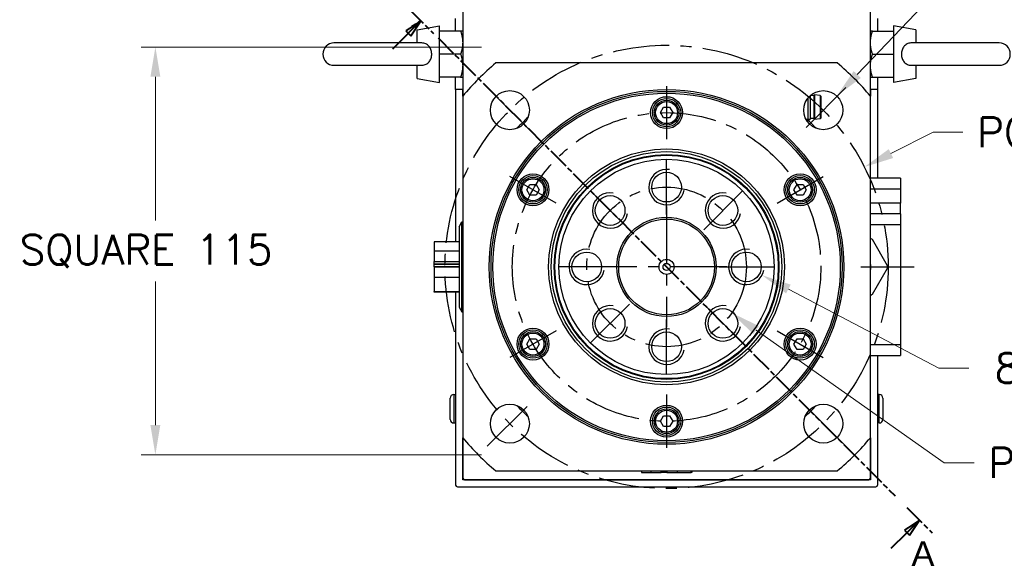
# Model space of a CAD drawing. Extents: x 24607 to 26292, y 16050 to 17238.
# Tile 4 of 20: x 25871 to 26148, y 16395 to 16547. Entities that reach past the tile are written whole.
import ezdxf

# ---------------------------------------------------------------- set-up
doc = ezdxf.new("R2010")
doc.units = 0
doc.header["$LTSCALE"] = 25.4
doc.linetypes.add('CENTER', pattern=[2, 1.25, -0.25, 0.25, -0.25])
doc.linetypes.add('CHAIN', pattern=[0.3543, 0.2362, -0.0295, 0.0591, -0.0295])
doc.layers.get('0').update_dxf_attribs({"linetype": 'CONTINUOUS'})
doc.layers.get('Defpoints').update_dxf_attribs({"linetype": 'CONTINUOUS'})
doc.layers.add('ATA-CENTER', color=133, linetype='CENTER')
doc.layers.add('ATA-DIM', color=252, linetype='CONTINUOUS', lineweight=25)
doc.layers.add('ATA-SECTION', color=3, linetype='CHAIN', lineweight=40)
doc.styles.get("Standard").update_dxf_attribs({"font": 'simplex.shx'})
doc.styles.add('주 문자 (ISO)', font='arial.ttf')
doc.dimstyles.new('ata_A1', dxfattribs={"dimtxt": 4.2, "dimasz": 4.2, "dimexe": 2, "dimexo": 2, "dimgap": 2, "dimtad": 0, "dimtih": 1, "dimtoh": 1, "dimdec": 6, "dimdsep": 46, "dimtxsty": 'Standard', "dimcen": 0, "dimclrd": 252, "dimclre": 252, "dimclrt": 4, "dimadec": 6, "dimazin": 2, "dimtfac": 1, "dimtdec": 6, "dimtofl": 0, "dimtmove": 0, "dimatfit": 3, "dimfxl": 0, "dimtolj": 1, "dimtzin": 0, "dimlwd": 0, "dimlwe": 0, "dimarcsym": 0})

# ---------------------------------------------------------------- blocks, each defined once
blk = doc.blocks.new('*D18985')
at = {"layer": 'ATA-DIM', "color": 252, "lineweight": 0}
for p, q in [((26129.93, 16448.98), (26087.47, 16471.25)), ((26138.34, 16448.98), (26129.93, 16448.98))]:
    blk.add_line(p, q, dxfattribs=at)
at = {"layer": 'ATA-DIM', "color": 252}
blk.add_solid([(26088.12, 16472.49), (26086.82, 16470.01), (26080.04, 16475.16)], dxfattribs=at)
at = {"layer": 'Defpoints', "color": 0}
for p in [(26071.18, 16479.8), (26080.04, 16475.16)]:
    blk.add_point(p, dxfattribs=at)
at = {"layer": 'ATA-DIM', "color": 4, "ltscale": 0.2, "insert": (26195.13, 16448.98), "char_height": 8.4, "attachment_point": 5}
blk.add_mtext('8-M10x1.5 DP25', dxfattribs=at)
blk = doc.blocks.new('*D18984')
at = {"layer": 'ATA-DIM', "color": 252, "lineweight": 0}
for p, q in [((26128.32, 16554.21), (26106.89, 16531.73)), ((26136.74, 16554.21), (26128.32, 16554.21))]:
    blk.add_line(p, q, dxfattribs=at)
at = {"layer": 'ATA-DIM', "color": 252}
blk.add_solid([(26105.88, 16532.7), (26107.91, 16530.77), (26101.1, 16525.65)], dxfattribs=at)
at = {"layer": 'Defpoints', "color": 0}
for p in [(26101.1, 16525.65), (26093.51, 16517.69)]:
    blk.add_point(p, dxfattribs=at)
at = {"layer": 'ATA-DIM', "color": 4, "ltscale": 0.2, "insert": (26178.92, 16554.21), "char_height": 8.4, "attachment_point": 5}
blk.add_mtext('4-%%c11 THRU', dxfattribs=at)
blk = doc.blocks.new('*D18975')
at = {"layer": 'ATA-DIM', "color": 252, "lineweight": 0}
for p, q in [((26131.44, 16422.23), (26078.36, 16459.67)), ((26139.84, 16422.23), (26131.44, 16422.23))]:
    blk.add_line(p, q, dxfattribs=at)
at = {"layer": 'ATA-DIM', "color": 252}
blk.add_solid([(26079.17, 16460.81), (26077.55, 16458.53), (26071.5, 16464.51)], dxfattribs=at)
at = {"layer": 'Defpoints', "color": 0}
for p in [(26034.72, 16490.45), (26071.5, 16464.51)]:
    blk.add_point(p, dxfattribs=at)
at = {"layer": 'ATA-DIM', "color": 4, "ltscale": 0.2, "insert": (26143.84, 16426.43), "char_height": 8.4, "attachment_point": 1}
blk.add_mtext('\\A1;PCD %%c45', dxfattribs=at)
blk = doc.blocks.new('*D18973')
at = {"layer": 'ATA-DIM', "color": 252, "lineweight": 0}
for p, q in [((26000.95, 16539.48), (25904.94, 16539.48)), ((25908.94, 16531.08), (25908.94, 16490.56)), ((25908.94, 16432.88), (25908.94, 16473.4)), ((26000.95, 16424.48), (25904.94, 16424.48))]:
    blk.add_line(p, q, dxfattribs=at)
at = {"layer": 'ATA-DIM', "color": 252}
for points in [[(25910.34, 16531.08), (25907.54, 16531.08), (25908.94, 16539.48)], [(25907.54, 16432.88), (25910.34, 16432.88), (25908.94, 16424.48)]]:
    blk.add_solid(points, dxfattribs=at)
at = {"layer": 'Defpoints', "color": 0}
for p in [(26004.95, 16539.48), (25908.94, 16424.48), (26004.95, 16424.48)]:
    blk.add_point(p, dxfattribs=at)
at = {"layer": 'ATA-DIM', "color": 4, "ltscale": 0.2, "insert": (25870.68, 16486.56), "char_height": 8.4, "attachment_point": 1}
blk.add_mtext('\\A1;SQUARE 115', dxfattribs=at)
blk = doc.blocks.new('*D18974')
at = {"layer": 'ATA-DIM', "color": 252, "lineweight": 0}
for p, q in [((26128.3, 16515.45), (26116.4, 16509.44)), ((26136.7, 16515.45), (26128.3, 16515.45))]:
    blk.add_line(p, q, dxfattribs=at)
at = {"layer": 'ATA-DIM', "color": 252}
blk.add_solid([(26115.77, 16510.69), (26117.03, 16508.19), (26108.9, 16505.65)], dxfattribs=at)
at = {"layer": 'Defpoints', "color": 0}
for p in [(26108.9, 16505.65), (25997.32, 16449.31)]:
    blk.add_point(p, dxfattribs=at)
at = {"layer": 'ATA-DIM', "color": 4, "ltscale": 0.2, "insert": (26140.7, 16519.65), "char_height": 8.4, "attachment_point": 1}
blk.add_mtext('\\A1;PCD %%c125', dxfattribs=at)

msp = doc.modelspace()

# ---------------------------------------------------------------- linework, layer by layer
for p, q in [((25995.6083778, 16656.979795), (25995.6083778, 16525.6331957)), ((26110.6083778, 16525.6331957), (26110.6083778, 16656.979795)), ((25993.6083778, 16543.979795), (25993.6083778, 16547.479795)), ((26112.6083778, 16547.479795), (26112.6083778, 16543.979795)), ((25982.8083778, 16544.368935), (25989.1083778, 16545.479795)), ((25989.1083778, 16529.479795), (25989.1083778, 16545.479795)), ((26123.4083778, 16544.368935), (26117.1083778, 16545.479795)), ((26117.1083778, 16545.479795), (26117.1083778, 16529.479795)), ((25982.8083778, 16540.629795), (25982.8083778, 16544.368935)), ((25995.0278213, 16543.979795), (25989.1083778, 16543.979795)), ((26111.1889344, 16543.979795), (26117.1083778, 16543.979795)), ((26123.4083778, 16544.368935), (26123.4083778, 16540.629795)), ((25983.9701258, 16540.629795), (25959.3083778, 16540.629795)), ((26146.9083778, 16540.629795), (26122.2466299, 16540.629795)), ((25995.0278213, 16537.479795), (25989.1083778, 16537.479795)), ((26111.1889344, 16537.479795), (26117.1083778, 16537.479795)), ((25959.3083778, 16534.329795), (25983.9701258, 16534.329795)), ((25982.8083778, 16530.5906549), (25982.8083778, 16534.329795)), ((26101.2617786, 16534.979795), (26004.9549771, 16534.979795)), ((26122.2466299, 16534.329795), (26146.9083778, 16534.329795)), ((26123.4083778, 16534.329795), (26123.4083778, 16530.5906549)), ((25995.0278213, 16530.979795), (25989.1083778, 16530.979795)), ((25993.6083778, 16527.479795), (25993.6083778, 16530.979795)), ((26111.1889344, 16530.979795), (26117.1083778, 16530.979795)), ((26112.6083778, 16530.979795), (26112.6083778, 16527.479795)), ((25982.8083778, 16530.5906549), (25989.1083778, 16529.479795)), ((26123.4083778, 16530.5906549), (26117.1083778, 16529.479795)), ((25993.6083778, 16527.479795), (25993.6083778, 16484.5687521)), ((25995.6083778, 16527.479795), (25993.6083778, 16527.479795)), ((25995.6083778, 16525.6331957), (25995.6083778, 16527.479795)), ((25995.6083778, 16525.6331957), (25995.6083778, 16429.3263942)), ((26092.9948778, 16525.09361), (26092.9948778, 16518.529795)), ((26093.6083778, 16525.7486565), (26093.6083778, 16519.143295)), ((26094.6083778, 16525.779795), (26093.6430173, 16525.779795)), ((26094.6083778, 16525.779795), (26094.8583778, 16525.979795)), ((26094.6083778, 16525.779795), (26094.6083778, 16519.279795)), ((26096.431094, 16525.8000007), (26094.8583778, 16525.979795)), ((26094.8583778, 16525.979795), (26094.8583778, 16519.079795)), ((26096.431094, 16525.8000007), (26096.431094, 16519.2595892)), ((26096.6083778, 16525.601295), (26096.6083778, 16519.458295)), ((26110.6083778, 16527.479795), (26110.6083778, 16525.6331957)), ((26112.6083778, 16527.479795), (26110.6083778, 16527.479795)), ((26110.6083778, 16429.3263942), (26110.6083778, 16525.6331957)), ((26112.6083778, 16527.479795), (26112.6083778, 16502.479795)), ((26051.376327, 16520.979795), (26052.2423524, 16522.479795)), ((26052.2423524, 16522.479795), (26053.9744032, 16522.479795)), ((26053.9744032, 16522.479795), (26054.8404286, 16520.979795)), ((26052.2423524, 16519.479795), (26051.376327, 16520.979795)), ((26054.8404286, 16520.979795), (26053.9744032, 16519.479795)), ((26053.9744032, 16519.479795), (26052.2423524, 16519.479795)), ((26092.4268886, 16519.128795), (26093.5938778, 16519.128795)), ((26092.9948778, 16518.529795), (26092.7898838, 16518.529795)), ((26093.6083778, 16519.143295), (26092.9948778, 16518.529795)), ((26094.6083778, 16519.279795), (26093.6083778, 16519.279795)), ((26094.6083778, 16519.279795), (26094.8583778, 16519.079795)), ((26096.431094, 16519.2595892), (26094.8583778, 16519.079795)), ((26013.704222, 16499.229795), (26014.5702474, 16500.729795)), ((26014.5702474, 16500.729795), (26016.3022982, 16500.729795)), ((26016.3022982, 16500.729795), (26017.1683236, 16499.229795)), ((26089.0484321, 16499.229795), (26089.9144575, 16500.729795)), ((26089.9144575, 16500.729795), (26091.6465083, 16500.729795)), ((26091.6465083, 16500.729795), (26092.5125337, 16499.229795)), ((26119.1083778, 16502.479795), (26110.6083778, 16502.479795)), ((26119.1083778, 16502.479795), (26119.1083778, 16499.479795)), ((26014.5702474, 16497.729795), (26013.704222, 16499.229795)), ((26016.3022982, 16497.729795), (26014.5702474, 16497.729795)), ((26017.1683236, 16499.229795), (26016.3022982, 16497.729795)), ((26089.9144575, 16497.729795), (26089.0484321, 16499.229795)), ((26091.6465083, 16497.729795), (26089.9144575, 16497.729795)), ((26092.5125337, 16499.229795), (26091.6465083, 16497.729795)), ((26110.6083778, 16499.479795), (26119.1083778, 16499.479795)), ((26119.1083778, 16499.479795), (26119.1083778, 16495.479795)), ((26119.1083778, 16495.479795), (26110.6083778, 16495.479795)), ((26119.1083778, 16492.479795), (26119.1083778, 16495.479795)), ((26119.1083778, 16492.479795), (26110.6083778, 16492.479795)), ((26119.1083778, 16492.479795), (26119.1083778, 16489.479795)), ((25994.6083778, 16488.804984), (25995.4021253, 16490.179795)), ((25995.4021253, 16490.179795), (25995.6083778, 16490.179795)), ((25995.4021253, 16464.779795), (25995.4021253, 16490.179795)), ((26110.6083778, 16489.479795), (26119.1083778, 16489.479795)), ((26119.1083778, 16489.479795), (26119.1083778, 16455.479795)), ((25994.6083778, 16488.804984), (25994.6083778, 16466.1546059)), ((25987.6083778, 16484.5687521), (25987.6083778, 16481.9458814)), ((25994.6083778, 16484.5687521), (25987.6083778, 16484.5687521)), ((26111.1083779, 16485.2740236), (26115.3583778, 16477.9128077)), ((25987.6083778, 16481.9458814), (25987.6083778, 16479.012175)), ((25994.6083778, 16481.9458814), (25987.6083778, 16481.9458814)), ((25987.6083778, 16479.012175), (25994.6083778, 16479.012175)), ((25987.6083778, 16478.3654032), (25987.6083778, 16479.012175)), ((25987.6083778, 16478.1838532), (25987.6083778, 16478.3654032)), ((25987.6083778, 16478.3654032), (25994.6083778, 16478.3654032)), ((25987.6083778, 16477.5370814), (25987.6083778, 16478.1838532)), ((25994.6083778, 16478.1838532), (25987.6083778, 16478.1838532)), ((25994.6083778, 16477.5370814), (25987.6083778, 16477.5370814)), ((25987.6083778, 16477.4225085), (25987.6083778, 16474.488802)), ((25994.6083778, 16477.4225085), (25987.6083778, 16477.4225085)), ((25993.6083778, 16477.5370814), (25993.6083778, 16477.4225085)), ((26115.3583778, 16477.0467822), (26111.1083779, 16469.6855663)), ((25994.6083778, 16474.488802), (25987.6083778, 16474.488802)), ((25987.6083778, 16474.488802), (25987.6083778, 16470.5723877)), ((25987.6083778, 16470.3908378), (25987.6083778, 16470.5723877)), ((25987.6083778, 16470.5723877), (25994.6083778, 16470.5723877)), ((25994.6083778, 16470.3908378), (25987.6083778, 16470.3908378)), ((25993.6083778, 16470.3908378), (25993.6083778, 16415.979795)), ((25994.6083778, 16466.1546059), (25995.4021253, 16464.779795)), ((25995.4021253, 16464.779795), (25995.6083778, 16464.779795)), ((26013.704222, 16455.729795), (26014.5702474, 16457.229795)), ((26014.5702474, 16454.229795), (26013.704222, 16455.729795)), ((26014.5702474, 16457.229795), (26016.3022982, 16457.229795)), ((26016.3022982, 16457.229795), (26017.1683236, 16455.729795)), ((26017.1683236, 16455.729795), (26016.3022982, 16454.229795)), ((26089.0484321, 16455.729795), (26089.9144575, 16457.229795)), ((26089.9144575, 16454.229795), (26089.0484321, 16455.729795)), ((26089.9144575, 16457.229795), (26091.6465083, 16457.229795)), ((26091.6465083, 16457.229795), (26092.5125337, 16455.729795)), ((26092.5125337, 16455.729795), (26091.6465083, 16454.229795)), ((26016.3022982, 16454.229795), (26014.5702474, 16454.229795)), ((26091.6465083, 16454.229795), (26089.9144575, 16454.229795)), ((26119.1083778, 16455.479795), (26110.6083778, 16455.479795)), ((26119.1083778, 16455.479795), (26119.1083778, 16452.479795)), ((26110.6083778, 16452.479795), (26119.1083778, 16452.479795)), ((26112.6083778, 16452.479795), (26112.6083778, 16415.979795)), ((25992.1083778, 16434.479795), (25992.1083778, 16440.479795)), ((25993.1083778, 16441.479795), (25993.6083778, 16441.479795)), ((25993.1083778, 16441.479795), (25993.1083778, 16433.479795)), ((26113.1083778, 16441.479795), (26112.6083778, 16441.479795)), ((26113.1083778, 16433.479795), (26113.1083778, 16441.479795)), ((26114.1083778, 16440.479795), (26114.1083778, 16434.479795)), ((25993.1083778, 16433.479795), (25993.6083778, 16433.479795)), ((26051.376327, 16433.979795), (26052.2423524, 16435.479795)), ((26052.2423524, 16432.479795), (26051.376327, 16433.979795)), ((26052.2423524, 16435.479795), (26053.9744032, 16435.479795)), ((26053.9744032, 16435.479795), (26054.8404286, 16433.979795)), ((26054.8404286, 16433.979795), (26053.9744032, 16432.479795)), ((26113.1083778, 16433.479795), (26112.6083778, 16433.479795)), ((26053.9744032, 16432.479795), (26052.2423524, 16432.479795)), ((25995.6083778, 16417.479795), (25995.6083778, 16429.3263942)), ((25995.6083778, 16429.3263942), (25995.6083778, 16417.979795)), ((26110.6083778, 16429.3263942), (26110.6083778, 16417.479795)), ((26110.6083778, 16417.979795), (26110.6083778, 16429.3263942)), ((26004.9549771, 16419.979795), (26101.2617786, 16419.979795)), ((26046.0194207, 16419.979795), (26046.0194207, 16419.479795)), ((26048.6422914, 16419.979795), (26048.6422914, 16419.479795)), ((26051.5759978, 16419.479795), (26051.5759978, 16419.979795)), ((26052.2227696, 16419.479795), (26052.2227696, 16419.979795)), ((26052.4043196, 16419.979795), (26052.4043196, 16419.479795)), ((26053.0510914, 16419.979795), (26053.0510914, 16419.479795)), ((26053.1656643, 16419.979795), (26053.1656643, 16419.479795)), ((26056.0993708, 16419.979795), (26056.0993708, 16419.479795)), ((26060.015785, 16419.479795), (26060.015785, 16419.979795)), ((26060.197335, 16419.979795), (26060.197335, 16419.479795)), ((25996.1083778, 16417.479795), (25995.6083778, 16417.979795)), ((26110.6083778, 16417.479795), (25995.6083778, 16417.479795)), ((25996.1083778, 16417.479795), (26110.1083778, 16417.479795)), ((26046.0194207, 16419.479795), (26048.6422914, 16419.479795)), ((26048.6422914, 16419.479795), (26051.5759978, 16419.479795)), ((26052.2227696, 16419.479795), (26051.5759978, 16419.479795)), ((26052.4043196, 16419.479795), (26052.2227696, 16419.479795)), ((26053.0510914, 16419.479795), (26052.4043196, 16419.479795)), ((26053.1656643, 16419.479795), (26056.0993708, 16419.479795)), ((26056.0993708, 16419.479795), (26060.015785, 16419.479795)), ((26060.197335, 16419.479795), (26060.015785, 16419.479795)), ((26110.6083778, 16417.979795), (26110.1083778, 16417.479795)), ((25994.1083778, 16415.479795), (26112.1083778, 16415.479795))]:
    msp.add_line(p, q)
for centre, radius in [((26053.1083778, 16477.479795), 50), ((26008.914204, 16521.6739688), 5.5), ((26053.1083778, 16477.479795), 49.5), ((26053.1083778, 16477.479795), 49), ((26053.1083778, 16520.979795), 4.5), ((26097.3025517, 16521.6739688), 5.5), ((26053.1083778, 16520.979795), 4), ((26053.1083778, 16520.979795), 3.5), ((26053.1083778, 16520.979795), 3.1), ((26053.1083778, 16477.479795), 33.25), ((26053.1083778, 16477.479795), 32.500379), ((26053.1083778, 16477.479795), 31.7), ((26053.1083778, 16477.479795), 31.5), ((26053.1083778, 16477.479795), 30.3452995), ((26015.4362728, 16499.229795), 4.5), ((26015.4362728, 16499.229795), 4), ((26053.1083778, 16499.979795), 4.188), ((26090.7804829, 16499.229795), 4.5), ((26090.7804829, 16499.229795), 4), ((26015.4362728, 16499.229795), 3.5), ((26015.4362728, 16499.229795), 3.1), ((26090.7804829, 16499.229795), 3.5), ((26090.7804829, 16499.229795), 3.1), ((26037.1984753, 16493.3896975), 4.188), ((26069.0182804, 16493.3896975), 4.188), ((26053.1083778, 16477.479795), 14), ((26053.1083778, 16477.479795), 13.5), ((26030.6083778, 16477.479795), 4.188), ((26075.6083778, 16477.479795), 4.188), ((26053.1083778, 16477.479795), 2.125), ((26053.1083778, 16477.479795), 1), ((26037.1984753, 16461.5698924), 4.188), ((26069.0182804, 16461.5698924), 4.188), ((26015.4362728, 16455.729795), 4.5), ((26015.4362728, 16455.729795), 4), ((26015.4362728, 16455.729795), 3.5), ((26015.4362728, 16455.729795), 3.1), ((26053.1083778, 16454.979795), 4.188), ((26090.7804829, 16455.729795), 4.5), ((26090.7804829, 16455.729795), 4), ((26090.7804829, 16455.729795), 3.5), ((26090.7804829, 16455.729795), 3.1), ((26008.914204, 16433.2856211), 5.5), ((26053.1083778, 16433.979795), 4.5), ((26053.1083778, 16433.979795), 4), ((26053.1083778, 16433.979795), 3.5), ((26053.1083778, 16433.979795), 3.1), ((26097.3025517, 16433.2856211), 5.5)]:
    msp.add_circle(centre, radius)
for centre, radius, start, end in [((25959.3083778, 16537.479795), 3.15, 90, 270), ((26146.9083778, 16537.479795), 3.15, 270, 90), ((26053.1083778, 16477.479795), 75, 129.94450519, 140.05549481), ((26053.1083778, 16477.479795), 75, 39.94450519, 50.05549481), ((26096.4083778, 16525.601295), 0.2, 0, 83.478211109), ((26053.1083778, 16477.479795), 57.5, 132.809946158, 137.190053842), ((26053.1083778, 16477.479795), 57.5, 42.809946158, 45.819824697), ((26096.4083778, 16519.458295), 0.2, 276.521788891, 0), ((26053.1083778, 16499.979795), 5, 80, 350), ((26037.1984753, 16493.3896975), 5, 80, 350), ((26069.0182804, 16493.3896975), 5, 80, 350), ((26030.6083778, 16477.479795), 5, 80, 350), ((26075.6083778, 16477.479795), 5, 80, 350), ((26106.1083778, 16477.479795), 4.625, 346.648815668, 13.351184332), ((26037.1984753, 16461.5698924), 5, 80, 350), ((26069.0182804, 16461.5698924), 5, 80, 350), ((26053.1083778, 16454.979795), 5, 80, 350), ((25993.1083778, 16440.479795), 1, 90, 180), ((26113.1083778, 16440.479795), 1, 0, 90), ((26053.1083778, 16477.479795), 57.5, 222.809946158, 227.190053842), ((26053.1083778, 16477.479795), 57.5, 312.809946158, 317.190053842), ((25993.1083778, 16434.479795), 1, 180, 270), ((26113.1083778, 16434.479795), 1, 270, 0), ((26053.1083778, 16477.479795), 75, 219.94450519, 230.05549481), ((26053.1083778, 16477.479795), 75, 309.94450519, 320.05549481), ((25994.1083778, 16415.979795), 0.5, 180, 270), ((26112.1083778, 16415.979795), 0.5, 270, 0)]:
    msp.add_arc(centre, radius, start, end)
for points, weights in [([(25995.0278213, 16543.979795), (25995.6083778, 16542.2381252), (25995.6083778, 16540.729795)], [1.01001874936, 1.04314139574, 1]), ([(25995.6083778, 16543.979795), (25995.6083778, 16543.979795), (25995.0278213, 16543.979795)], [1, 1.04314139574, 1.01001874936]), ([(26111.1889344, 16543.979795), (26110.6083778, 16543.979795), (26110.6083778, 16543.979795)], [1.01001874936, 1.04314139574, 1]), ([(26110.6083778, 16540.729795), (26110.6083778, 16542.2381252), (26111.1889344, 16543.979795)], [1, 1.04314139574, 1.01001874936]), ([(25995.6083778, 16540.729795), (25995.6083778, 16539.2214647), (25995.0278213, 16537.479795)], [1, 1.04314139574, 1.01001874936]), ([(26111.1889344, 16537.479795), (26110.6083778, 16539.2214647), (26110.6083778, 16540.729795)], [1.01001874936, 1.04314139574, 1]), ([(25995.0278213, 16537.479795), (25995.6083778, 16535.7381252), (25995.6083778, 16534.229795)], [1.01001874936, 1.04314139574, 1]), ([(26110.6083778, 16534.229795), (26110.6083778, 16535.7381252), (26111.1889344, 16537.479795)], [1, 1.04314139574, 1.01001874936]), ([(25995.6083778, 16534.229795), (25995.6083778, 16532.7214647), (25995.0278213, 16530.979795)], [1, 1.04314139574, 1.01001874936]), ([(26111.1889344, 16530.979795), (26110.6083778, 16532.7214647), (26110.6083778, 16534.229795)], [1.01001874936, 1.04314139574, 1]), ([(25995.0278213, 16530.979795), (25995.6083778, 16530.979795), (25995.6083778, 16530.979795)], [1.01001874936, 1.04314139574, 1]), ([(26110.6083778, 16530.979795), (26110.6083778, 16530.979795), (26111.1889344, 16530.979795)], [1, 1.04314139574, 1.01001874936])]:
    msp.add_rational_spline(points, weights, degree=2)
for points, knots in [([(25983.9701214, 16534.3297831), (25984.0532287, 16534.3297865), (25984.1360975, 16534.3328915), (25984.5934589, 16534.3680093), (25984.9475434, 16534.4623069), (25985.613102, 16534.7946648), (25985.909023, 16535.0346232), (25986.3961801, 16535.6308609), (25986.5816571, 16535.9821622), (25986.8257393, 16536.7471), (25986.8827843, 16537.1528498), (25986.8652215, 16537.9711915), (25986.7899755, 16538.3752716), (25986.5119429, 16539.119868), (25986.3136614, 16539.4543001), (25985.8160979, 16540.0042842), (25985.5262884, 16540.2194771), (25984.8594572, 16540.5268727), (25984.4926974, 16540.6109341), (25984.0612149, 16540.6288641), (25984.0156812, 16540.6298022), (25983.9701185, 16540.629812)], [-1.1220648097, -1.1220648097, -1.1220648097, -1.1220648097, -1.0965690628, -1.0965690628, -0.9807252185, -0.9807252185, -0.8586322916, -0.8586322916, -0.7353053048, -0.7353053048, -0.6127162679, -0.6127162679, -0.4893775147, -0.4893775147, -0.3679615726, -0.3679615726, -0.2521654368, -0.2521654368, -0.1335841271, -0.1335841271, -0.1196121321, -0.1196121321, -0.1196121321, -0.1196121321]), ([(26122.2466342, 16540.6298068), (26122.163527, 16540.6298034), (26122.0806582, 16540.6266984), (26121.6232967, 16540.5915806), (26121.2692122, 16540.497283), (26120.6036537, 16540.1649251), (26120.3077327, 16539.9249667), (26119.8205756, 16539.328729), (26119.6350986, 16538.9774277), (26119.3910164, 16538.2124899), (26119.3339714, 16537.8067401), (26119.3515342, 16536.9883984), (26119.4267802, 16536.5843183), (26119.7048128, 16535.8397219), (26119.9030943, 16535.5052898), (26120.4006578, 16534.9553057), (26120.6904673, 16534.7401128), (26121.3572985, 16534.4327172), (26121.7240583, 16534.3486558), (26122.1555408, 16534.3307258), (26122.2010745, 16534.3297878), (26122.2466371, 16534.3297779)], [-1.1220648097, -1.1220648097, -1.1220648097, -1.1220648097, -1.0965690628, -1.0965690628, -0.9807252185, -0.9807252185, -0.8586322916, -0.8586322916, -0.7353053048, -0.7353053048, -0.6127162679, -0.6127162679, -0.4893775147, -0.4893775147, -0.3679615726, -0.3679615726, -0.2521654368, -0.2521654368, -0.1335841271, -0.1335841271, -0.1196121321, -0.1196121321, -0.1196121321, -0.1196121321]), ([(26110.6083797, 16485.5626977), (26110.6508105, 16485.5382002), (26110.6925828, 16485.514083), (26110.8526773, 16485.4216523), (26110.9803346, 16485.3479494), (26111.1083778, 16485.2740236)], [0.541100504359, 0.541100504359, 0.541100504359, 0.541100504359, 0.55523231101, 0.55523231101, 0.596558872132, 0.596558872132, 0.596558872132, 0.596558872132]), ([(26115.3583778, 16477.9128077), (26115.3583778, 16477.764956), (26115.3583778, 16477.6175502), (26115.3583778, 16477.3420398), (26115.3583778, 16477.1946339), (26115.3583778, 16477.0467822)], [0.513905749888, 0.513905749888, 0.513905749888, 0.513905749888, 0.55523231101, 0.55523231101, 0.596558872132, 0.596558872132, 0.596558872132, 0.596558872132]), ([(26111.1083778, 16469.6855663), (26110.9803346, 16469.6116405), (26110.8526773, 16469.5379376), (26110.6925828, 16469.445507), (26110.6508105, 16469.4213897), (26110.6083797, 16469.3968923)], [0.513905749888, 0.513905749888, 0.513905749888, 0.513905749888, 0.55523231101, 0.55523231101, 0.569364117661, 0.569364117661, 0.569364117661, 0.569364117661])]:
    msp.add_open_spline(points, degree=3, knots=knots)
at = {"layer": 'ATA-CENTER', "ltscale": 0.5}
for p, q in [((26015.278165, 16515.3100077), (26002.550243, 16528.0379298)), ((26053.1083778, 16528.479795), (26053.1083778, 16513.479795)), ((26103.6665127, 16528.0379298), (26090.9385906, 16515.3100077)), ((26053.1083778, 16492.291795), (26053.1083778, 16507.667795)), ((26021.9314633, 16495.479795), (26008.9410822, 16502.979795)), ((26084.2852924, 16495.479795), (26097.2756734, 16502.979795)), ((26042.6347122, 16487.9534606), (26031.7622383, 16498.8259345)), ((26063.5820435, 16487.9534606), (26074.4545174, 16498.8259345)), ((26053.1083778, 16494.479795), (26053.1083778, 16460.479795)), ((26038.2963778, 16477.479795), (26022.9203778, 16477.479795)), ((26070.1083778, 16477.479795), (26036.1083778, 16477.479795)), ((26067.9203778, 16477.479795), (26083.2963778, 16477.479795)), ((26107.8996624, 16477.479795), (26122.8996624, 16477.479795)), ((26042.6347122, 16467.0061293), (26031.7622383, 16456.1336554)), ((26063.5820435, 16467.0061293), (26074.4545174, 16456.1336554)), ((26053.1083778, 16447.291795), (26053.1083778, 16462.667795)), ((26021.9314633, 16459.479795), (26008.9410822, 16451.979795)), ((26084.2852924, 16459.479795), (26097.2756734, 16451.979795)), ((26002.550243, 16426.9216601), (26015.278165, 16439.6495822)), ((26053.1083778, 16441.479795), (26053.1083778, 16426.479795)), ((26103.6665127, 16426.9216601), (26090.9385906, 16439.6495822))]:
    msp.add_line(p, q, dxfattribs=at)
for radius in [62.5, 43.5, 22.5]:
    msp.add_circle((26053.1083778, 16477.479795), radius, dxfattribs=at)
at = {"layer": 'ATA-SECTION'}
for p, q in [((25980.2518754, 16550.4454553), (25987.3679234, 16543.3187457)), ((25983.8098994, 16546.8821005), (25979.5651426, 16544.0568501)), ((25980.2717199, 16543.3492142), (25983.8098994, 16546.8821005)), ((25980.9782972, 16542.6415783), (25983.8098994, 16546.8821005)), ((25975.8869988, 16538.9710527), (25980.2717199, 16543.3492142)), ((25979.5651414, 16544.0568482), (25980.9782959, 16542.6415764)), ((25988.6495101, 16542.0352388), (26117.5672456, 16412.9243511)), ((26120.862415, 16409.6242446), (26127.978463, 16402.4975349)), ((26124.420439, 16406.0608898), (26120.1756823, 16403.2356394)), ((26120.8822595, 16402.5280035), (26124.420439, 16406.0608898)), ((26121.5888368, 16401.8203676), (26124.420439, 16406.0608898)), ((26120.1756823, 16403.2356394), (26121.5888368, 16401.8203676)), ((26116.4975384, 16398.1498419), (26120.8822595, 16402.5280035))]:
    msp.add_line(p, q, dxfattribs=at)
at = {"layer": 'ATA-SECTION', "flags": 128}
for points in [[(25980.9782966, 16542.6415757), (25983.8098987, 16546.8821029), (25979.565142, 16544.0568523), (25980.9782966, 16542.6415757)], [(26121.5888327, 16401.8203664), (26124.4204348, 16406.0608983), (26120.1756781, 16403.2356381), (26121.5888327, 16401.8203664)]]:
    msp.add_lwpolyline(points, dxfattribs=at)
at = {"layer": 'ATA-SECTION'}
for points in [[(25980.9782966, 16542.6415757), (25983.8098987, 16546.8821029), (25979.565142, 16544.0568523), (25980.9782966, 16542.6415757)], [(26121.5888327, 16401.8203664), (26124.4204348, 16406.0608983), (26120.1756781, 16403.2356381), (26121.5888327, 16401.8203664)]]:
    msp.add_solid(points, dxfattribs=at)

# ---------------------------------------------------------------- texts
at = {"layer": 'ATA-SECTION', "insert": (26122.1510656, 16393.1431864), "char_height": 6.9999999, "attachment_point": 7, "style": '주 문자 (ISO)'}
msp.add_mtext('A', dxfattribs=at)

# ---------------------------------------------------------------- dimensions: what is measured, and where the dimension line sits
at = {"layer": 'ATA-DIM'}
for p1, p2, text, override, picture, middle in [((26093.5074972, 16517.6930692), (26101.0976061, 16525.6548684), '4-<> THRU', {"dimscale": 2, "dimtp": 0.1, "dimtm": 0.1, "dimtfac": 0.71, "dimtdec": 3, "dimtolj": 0, "dimtzin": 8}, '*D18984', (26178.919279, 16554.2095964)), ((25997.3179848, 16449.3074319), (26108.8987709, 16505.652158), 'PCD <>', {"dimscale": 2, "dimdec": 3, "dimtol": 0, "dimlim": 0, "dimtp": 0, "dimtm": 0, "dimtfac": 0.857143, "dimtdec": 2, "dimtolj": 1, "dimtzin": 0}, '*D18974', (26170.8997196, 16515.4490162)), ((26034.721754, 16490.4482976), (26071.4950017, 16464.5112923), 'PCD <>', {"dimscale": 2, "dimdec": 3, "dimtol": 0, "dimlim": 0, "dimtp": 0, "dimtm": 0, "dimtfac": 0.857143, "dimtdec": 2, "dimtolj": 1, "dimtzin": 0}, '*D18975', (26170.8480707, 16422.2292654)), ((26071.1807037, 16479.8026599), (26080.036052, 16475.1569301), '8-M10x1.5 DP25', {"dimscale": 2, "dimtp": 0.1, "dimtm": 0.1, "dimtfac": 0.71, "dimtdec": 3, "dimtolj": 0, "dimtzin": 8}, '*D18985', (26195.1322437, 16448.9801818))]:
    dim = msp.add_diameter_dim_2p(p1=p1, p2=p2, text=text, dimstyle='ata_A1', override=override, dxfattribs=at)
    dim.commit()
    dim.dimension.update_dxf_attribs({"geometry": picture, "text_midpoint": middle, "dimtype": 163})
dim = msp.add_linear_dim(base=(25908.9373696, 16424.479795), p1=(26004.9549771, 16539.479795), p2=(26004.9549771, 16424.479795), angle=90, text='SQUARE <>', dimstyle='ata_A1', override={"dimscale": 2, "dimdec": 3, "dimtfac": 0.857143, "dimtdec": 2}, dxfattribs=at)
dim.commit()
dim.dimension.update_dxf_attribs({"geometry": '*D18973', "text_midpoint": (25908.9373696, 16481.979795), "dimtype": 160})

doc.saveas('drawing.dxf')
